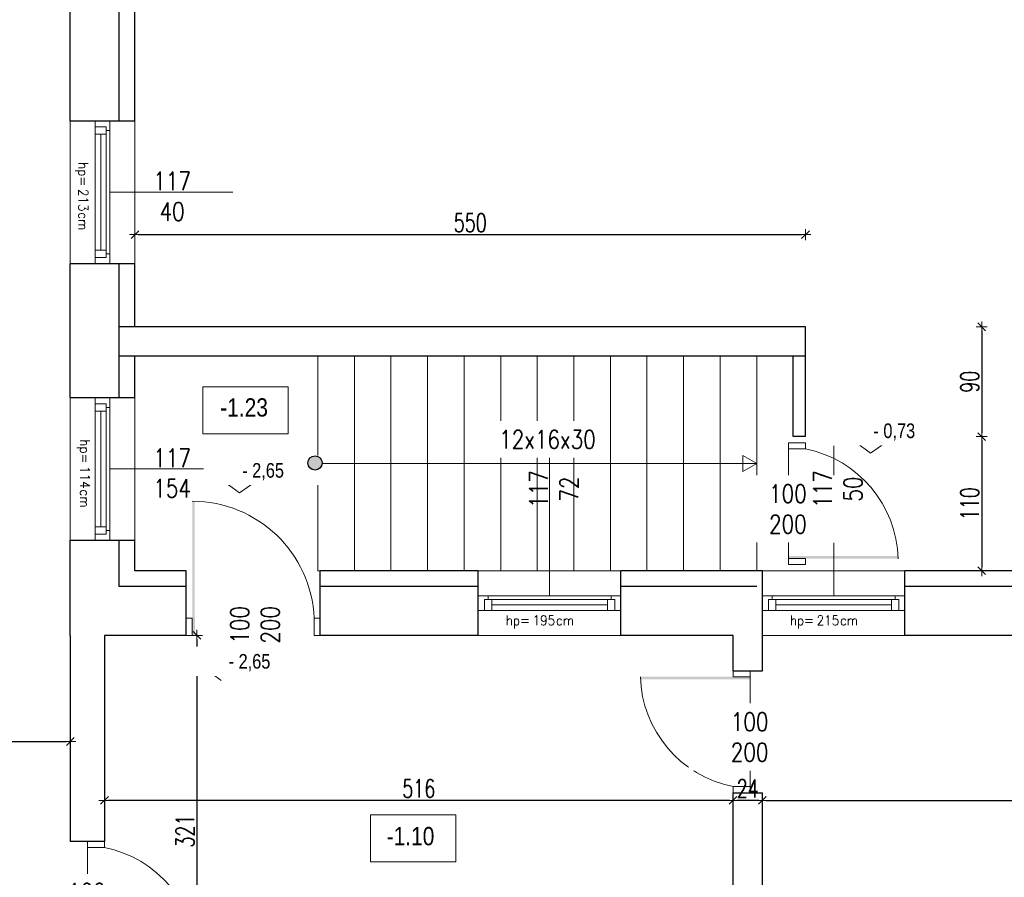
# Model space of a CAD drawing. Header units: millimetres. Extents: x 64838 to 107664, y -36848 to 0.
# Tile 30 of 109: x 70733 to 71540, y -29789 to -29086. Entities that reach past the tile are written whole.
import ezdxf

# ---------------------------------------------------------------- set-up
doc = ezdxf.new("R2010")
doc.units = ezdxf.units.MM
doc.layers.get('Defpoints').update_dxf_attribs({"color": 30})
for name, color, linetype, lineweight in [('J 0.15', 40, 'Continuous', 15), ('J opisy', 7, 'Continuous', 9), ('J stolarka_okna', 144, 'Continuous', 0), ('J wymiary', 1, 'Continuous', 9), ('OPIS', 7, 'Continuous', 5), ('sciany', 252, 'Continuous', 30)]:
    doc.layers.add(name, color=color, linetype=linetype, lineweight=lineweight)
doc.styles.add('ADESK2', font='simplex', dxfattribs={"width": 0.7})
doc.styles.add('MtXpl_simplex_shx', font='simplex.shx')
doc.styles.get("Standard").update_dxf_attribs({"font": 'arial.ttf'})
doc.dimstyles.new('1-100', dxfattribs={"dimscale": 1.5, "dimtxt": 10, "dimasz": 2, "dimexe": 1, "dimexo": 1, "dimgap": 1.5, "dimtad": 1, "dimdec": 0, "dimrnd": 0.5, "dimdsep": 46, "dimtxsty": 'ADESK2', "dimblk": 'wymiar', "dimcen": -1, "dimdle": 5, "dimse1": 1, "dimse2": 1, "dimclrd": 256, "dimclre": 256, "dimclrt": 256, "dimadec": 0, "dimazin": 0, "dimtfac": 1, "dimtdec": 0, "dimtix": 1, "dimtmove": 0, "dimatfit": 3, "dimfxl": 20, "dimfxlon": 1, "dimtolj": 1, "dimtzin": 0, "dimarcsym": 0})

# ---------------------------------------------------------------- blocks, each defined once
blk = doc.blocks.new('otwór 100 drzwi lustrzane odbicie')
at = {"layer": 'J opisy'}
blk.add_line((62754.61, -25568.76), (62754.61, -25518.76), dxfattribs=at)
at = {"layer": 'J stolarka_okna'}
for p, q in [((62709.61, -25529.76), (62704.61, -25529.76)), ((62704.61, -25529.76), (62704.61, -25543.76)), ((62709.61, -25543.76), (62709.61, -25529.76)), ((62804.61, -25529.76), (62799.61, -25529.76)), ((62799.61, -25529.76), (62799.61, -25543.76)), ((62804.61, -25543.76), (62804.61, -25529.76)), ((62704.61, -25543.76), (62709.61, -25543.76)), ((62799.61, -25543.76), (62709.61, -25543.76)), ((62799.61, -25543.76), (62804.61, -25543.76))]:
    blk.add_line(p, q, dxfattribs=at)
blk.add_arc((62802.25, -25548.17), 94.45, 91.52307, 168.7568, dxfattribs=at)
blk.add_solid([(62797.61, -25453.76), (62799.74, -25453.76), (62797.61, -25543.76), (62799.61, -25543.76)], dxfattribs=at)
at = {"layer": 'J opisy', "insert": (62758.94, -25544.19), "char_height": 15, "width": 85.2264, "attachment_point": 5, "rotation": 89.99545, "line_spacing_factor": 0.771429, "bg_fill": 2}
blk.add_mtext('\\pxsm1;{\\Fsimplex|c238;\\W0.8;100\\P200}', dxfattribs=at)
blk = doc.blocks.new('wymiar')
for p, q in [((1.5, 0), (-1.5, 0)), ((1.06, 1.06), (-1.06, -1.06)), ((0, 1.5), (0, -1.5))]:
    blk.add_line(p, q)
blk = doc.blocks.new('*D680')
at = {"layer": 'Defpoints', "color": 0, "ltscale": 4}
for p in [(71341.85, -29719.48), (72060.23, -29719.48), (72060.23, -29725.81)]:
    blk.add_point(p, dxfattribs=at)
at = {"layer": 'J wymiary', "lineweight": -2}
blk.add_line((71344.85, -29725.81), (72057.23, -29725.81), dxfattribs=at)
at = {"layer": 'J wymiary', "lineweight": -2, "ltscale": 4, "xscale": 3, "yscale": 3, "zscale": 3, "rotation": 180}
blk.add_blockref('wymiar', (71341.85, -29725.81), dxfattribs=at)
at = {"layer": 'J wymiary', "lineweight": -2, "ltscale": 4, "xscale": 3, "yscale": 3, "zscale": 3}
blk.add_blockref('wymiar', (72060.23, -29725.81), dxfattribs=at)
at = {"layer": 'J wymiary', "ltscale": 4, "insert": (71701.04, -29716.06), "char_height": 15, "attachment_point": 5, "style": 'ADESK2'}
blk.add_mtext('\\A1;719', dxfattribs=at)
blk = doc.blocks.new('*D699')
at = {"layer": 'Defpoints', "color": 0, "ltscale": 4}
for p in [(71317.85, -29725.81), (71317.85, -29725.81), (71341.85, -29725.81)]:
    blk.add_point(p, dxfattribs=at)
at = {"layer": 'J wymiary', "lineweight": -2}
blk.add_line((71338.85, -29725.81), (71320.85, -29725.81), dxfattribs=at)
at = {"layer": 'J wymiary', "lineweight": -2, "ltscale": 4, "xscale": 3, "yscale": 3, "zscale": 3, "rotation": 180}
blk.add_blockref('wymiar', (71317.85, -29725.81), dxfattribs=at)
at = {"layer": 'J wymiary', "lineweight": -2, "ltscale": 4, "xscale": 3, "yscale": 3, "zscale": 3}
blk.add_blockref('wymiar', (71341.85, -29725.81), dxfattribs=at)
at = {"layer": 'J wymiary', "ltscale": 4, "insert": (71329.85, -29716.06), "char_height": 15, "attachment_point": 5, "style": 'ADESK2'}
blk.add_mtext('\\A1;24', dxfattribs=at)
blk = doc.blocks.new('*D700')
at = {"layer": 'Defpoints', "color": 0, "ltscale": 4}
for p in [(70802.23, -29725.81), (70802.23, -29725.81), (71317.85, -29725.81)]:
    blk.add_point(p, dxfattribs=at)
at = {"layer": 'J wymiary', "lineweight": -2}
blk.add_line((71314.85, -29725.81), (70805.23, -29725.81), dxfattribs=at)
at = {"layer": 'J wymiary', "lineweight": -2, "ltscale": 4, "xscale": 3, "yscale": 3, "zscale": 3, "rotation": 180}
blk.add_blockref('wymiar', (70802.23, -29725.81), dxfattribs=at)
at = {"layer": 'J wymiary', "lineweight": -2, "ltscale": 4, "xscale": 3, "yscale": 3, "zscale": 3}
blk.add_blockref('wymiar', (71317.85, -29725.81), dxfattribs=at)
at = {"layer": 'J wymiary', "ltscale": 4, "insert": (71060.04, -29716.06), "char_height": 15, "attachment_point": 5, "style": 'ADESK2'}
blk.add_mtext('\\A1;516', dxfattribs=at)
blk = doc.blocks.new('*D701')
at = {"layer": 'Defpoints', "color": 0, "ltscale": 4}
for p in [(70802.23, -29590.48), (70802.23, -29911.48), (70878.12, -29911.48)]:
    blk.add_point(p, dxfattribs=at)
at = {"layer": 'J wymiary', "lineweight": -2}
blk.add_line((70878.12, -29593.48), (70878.12, -29908.48), dxfattribs=at)
at = {"layer": 'J wymiary', "lineweight": -2, "ltscale": 4, "xscale": 3, "yscale": 3, "zscale": 3}
for p, rotation in [((70878.12, -29590.48), 90), ((70878.12, -29911.48), 270)]:
    blk.add_blockref('wymiar', p, dxfattribs=dict(at, rotation=rotation))
at = {"layer": 'J wymiary', "ltscale": 4, "insert": (70868.37, -29750.98), "char_height": 15, "attachment_point": 5, "rotation": 90, "style": 'ADESK2'}
blk.add_mtext('\\A1;321', dxfattribs=at)
blk = doc.blocks.new('*D754')
at = {"layer": 'Defpoints', "color": 0, "ltscale": 4}
for p in [(70535.25, -29677.48), (70774.23, -29677.48), (70774.23, -29677.48)]:
    blk.add_point(p, dxfattribs=at)
at = {"layer": 'J wymiary', "lineweight": -2}
blk.add_line((70538.25, -29677.48), (70771.23, -29677.48), dxfattribs=at)
at = {"layer": 'J wymiary', "lineweight": -2, "ltscale": 4, "xscale": 3, "yscale": 3, "zscale": 3, "rotation": 180}
blk.add_blockref('wymiar', (70535.25, -29677.48), dxfattribs=at)
at = {"layer": 'J wymiary', "lineweight": -2, "ltscale": 4, "xscale": 3, "yscale": 3, "zscale": 3}
blk.add_blockref('wymiar', (70774.23, -29677.48), dxfattribs=at)
at = {"layer": 'J wymiary', "ltscale": 4, "insert": (70654.74, -29667.73), "char_height": 15, "attachment_point": 5, "style": 'ADESK2'}
blk.add_mtext('\\A1;239', dxfattribs=at)
blk = doc.blocks.new('A$C518426B5')
at = {"layer": 'OPIS', "color": 251}
for p, q in [((0, 8.8), (11.93, 0)), ((0.02, 8.79), (54.19, 8.79)), ((11.93, 0), (24.54, 8.79))]:
    blk.add_line(p, q, dxfattribs=at)
blk = doc.blocks.new('*D811')
at = {"layer": 'Defpoints', "color": 0, "ltscale": 4}
for p in [(70817.37, -29512.48), (72193.32, -29512.48), (72092, -29537.48)]:
    blk.add_point(p, dxfattribs=at)
at = {"layer": 'J wymiary', "lineweight": -2}
blk.add_line((72193.32, -29534.48), (72193.32, -29515.48), dxfattribs=at)
at = {"layer": 'J wymiary', "lineweight": -2, "ltscale": 4, "xscale": 3, "yscale": 3, "zscale": 3}
for p, rotation in [((72193.32, -29512.48), 90), ((72193.32, -29537.48), 270)]:
    blk.add_blockref('wymiar', p, dxfattribs=dict(at, rotation=rotation))
at = {"layer": 'J wymiary', "ltscale": 4, "insert": (72183.57, -29524.98), "char_height": 15, "attachment_point": 5, "rotation": 90, "style": 'ADESK2'}
blk.add_mtext('\\A1;25', dxfattribs=at)
blk = doc.blocks.new('*D812')
at = {"layer": 'Defpoints', "color": 0, "ltscale": 4}
for p in [(70819.1, -29395.48), (72193.32, -29395.48), (70817.37, -29512.48)]:
    blk.add_point(p, dxfattribs=at)
at = {"layer": 'J wymiary', "lineweight": -2}
blk.add_line((72193.32, -29509.48), (72193.32, -29398.48), dxfattribs=at)
at = {"layer": 'J wymiary', "lineweight": -2, "ltscale": 4, "xscale": 3, "yscale": 3, "zscale": 3}
for p, rotation in [((72193.32, -29395.48), 90), ((72193.32, -29512.48), 270)]:
    blk.add_blockref('wymiar', p, dxfattribs=dict(at, rotation=rotation))
at = {"layer": 'J wymiary', "ltscale": 4, "insert": (72183.57, -29453.98), "char_height": 15, "attachment_point": 5, "rotation": 90, "style": 'ADESK2'}
blk.add_mtext('\\A1;117', dxfattribs=at)
blk = doc.blocks.new('*D813')
at = {"layer": 'Defpoints', "color": 0, "ltscale": 4}
for p in [(70822.26, -29285.48), (72193.32, -29285.48), (70819.1, -29395.48)]:
    blk.add_point(p, dxfattribs=at)
at = {"layer": 'J wymiary', "lineweight": -2}
blk.add_line((72193.32, -29392.48), (72193.32, -29288.48), dxfattribs=at)
at = {"layer": 'J wymiary', "lineweight": -2, "ltscale": 4, "xscale": 3, "yscale": 3, "zscale": 3}
for p, rotation in [((72193.32, -29285.48), 90), ((72193.32, -29395.48), 270)]:
    blk.add_blockref('wymiar', p, dxfattribs=dict(at, rotation=rotation))
at = {"layer": 'J wymiary', "ltscale": 4, "insert": (72183.57, -29340.48), "char_height": 15, "attachment_point": 5, "rotation": 90, "style": 'ADESK2'}
blk.add_mtext('\\A1;110', dxfattribs=at)
blk = doc.blocks.new('*D814')
at = {"layer": 'Defpoints', "color": 0, "ltscale": 4}
for p in [(70818.79, -29168.48), (72193.32, -29168.48), (70822.26, -29285.48)]:
    blk.add_point(p, dxfattribs=at)
at = {"layer": 'J wymiary', "lineweight": -2}
blk.add_line((72193.32, -29282.48), (72193.32, -29171.48), dxfattribs=at)
at = {"layer": 'J wymiary', "lineweight": -2, "ltscale": 4, "xscale": 3, "yscale": 3, "zscale": 3}
for p, rotation in [((72193.32, -29168.48), 90), ((72193.32, -29285.48), 270)]:
    blk.add_blockref('wymiar', p, dxfattribs=dict(at, rotation=rotation))
at = {"layer": 'J wymiary', "ltscale": 4, "insert": (72183.57, -29226.98), "char_height": 15, "attachment_point": 5, "rotation": 90, "style": 'ADESK2'}
blk.add_mtext('\\A1;117', dxfattribs=at)
blk = doc.blocks.new('*D815')
at = {"layer": 'Defpoints', "color": 0, "ltscale": 4}
for p in [(70819.1, -29046.48), (72193.32, -29046.48), (70818.79, -29168.48)]:
    blk.add_point(p, dxfattribs=at)
at = {"layer": 'J wymiary', "lineweight": -2}
blk.add_line((72193.32, -29165.48), (72193.32, -29049.48), dxfattribs=at)
at = {"layer": 'J wymiary', "lineweight": -2, "ltscale": 4, "xscale": 3, "yscale": 3, "zscale": 3}
for p, rotation in [((72193.32, -29046.48), 90), ((72193.32, -29168.48), 270)]:
    blk.add_blockref('wymiar', p, dxfattribs=dict(at, rotation=rotation))
at = {"layer": 'J wymiary', "ltscale": 4, "insert": (72183.57, -29107.48), "char_height": 15, "attachment_point": 5, "rotation": 90, "style": 'ADESK2'}
blk.add_mtext('\\A1;122', dxfattribs=at)
blk = doc.blocks.new('*D824')
at = {"layer": 'Defpoints', "color": 0, "ltscale": 4}
for p in [(70827.23, -27798.48), (70827.23, -29537.48), (72312.82, -29537.48)]:
    blk.add_point(p, dxfattribs=at)
at = {"layer": 'J wymiary', "lineweight": -2}
blk.add_line((72312.82, -27801.48), (72312.82, -29534.48), dxfattribs=at)
at = {"layer": 'J wymiary', "lineweight": -2, "ltscale": 4, "xscale": 3, "yscale": 3, "zscale": 3}
for p, rotation in [((72312.82, -27798.48), 90), ((72312.82, -29537.48), 270)]:
    blk.add_blockref('wymiar', p, dxfattribs=dict(at, rotation=rotation))
at = {"layer": 'J wymiary', "ltscale": 4, "insert": (72303.07, -28667.98), "char_height": 15, "attachment_point": 5, "rotation": 90, "style": 'ADESK2'}
blk.add_mtext('\\A1;1739', dxfattribs=at)
blk = doc.blocks.new('*D825')
at = {"layer": 'Defpoints', "color": 0, "ltscale": 4}
for p in [(70827.23, -29537.48), (72088.64, -30504.48), (72312.82, -30504.48)]:
    blk.add_point(p, dxfattribs=at)
at = {"layer": 'J wymiary', "lineweight": -2}
blk.add_line((72312.82, -29540.48), (72312.82, -30501.48), dxfattribs=at)
at = {"layer": 'J wymiary', "lineweight": -2, "ltscale": 4, "xscale": 3, "yscale": 3, "zscale": 3}
for p, rotation in [((72312.82, -29537.48), 90), ((72312.82, -30504.48), 270)]:
    blk.add_blockref('wymiar', p, dxfattribs=dict(at, rotation=rotation))
at = {"layer": 'J wymiary', "ltscale": 4, "insert": (72303.07, -30020.98), "char_height": 15, "attachment_point": 5, "rotation": 90, "style": 'ADESK2'}
blk.add_mtext('\\A1;967', dxfattribs=at)
blk = doc.blocks.new('*D826')
at = {"layer": 'Defpoints', "color": 0, "ltscale": 4}
for p in [(70817.13, -27798.48), (70817.13, -30504.48), (72406.02, -30504.48)]:
    blk.add_point(p, dxfattribs=at)
at = {"layer": 'J wymiary', "lineweight": -2}
blk.add_line((72406.02, -27801.48), (72406.02, -30501.48), dxfattribs=at)
at = {"layer": 'J wymiary', "lineweight": -2, "ltscale": 4, "xscale": 3, "yscale": 3, "zscale": 3}
for p, rotation in [((72406.02, -27798.48), 90), ((72406.02, -30504.48), 270)]:
    blk.add_blockref('wymiar', p, dxfattribs=dict(at, rotation=rotation))
at = {"layer": 'J wymiary', "ltscale": 4, "insert": (72396.27, -29151.48), "char_height": 15, "attachment_point": 5, "rotation": 90, "style": 'ADESK2'}
blk.add_mtext('\\A1;2706', dxfattribs=at)
blk = doc.blocks.new('*D836')
at = {"layer": 'Defpoints', "color": 0, "ltscale": 4}
for p in [(71458.85, -27429.52), (71586.85, -29291.92), (71458.85, -29293.5)]:
    blk.add_point(p, dxfattribs=at)
at = {"layer": 'J wymiary', "lineweight": -2}
blk.add_line((71583.85, -27429.52), (71461.85, -27429.52), dxfattribs=at)
at = {"layer": 'J wymiary', "lineweight": -2, "ltscale": 4, "xscale": 3, "yscale": 3, "zscale": 3, "rotation": 180}
blk.add_blockref('wymiar', (71458.85, -27429.52), dxfattribs=at)
at = {"layer": 'J wymiary', "lineweight": -2, "ltscale": 4, "xscale": 3, "yscale": 3, "zscale": 3}
blk.add_blockref('wymiar', (71586.85, -27429.52), dxfattribs=at)
at = {"layer": 'J wymiary', "ltscale": 4, "insert": (71522.85, -27419.77), "char_height": 15, "attachment_point": 5, "style": 'ADESK2'}
blk.add_mtext('\\A1;128', dxfattribs=at)
blk = doc.blocks.new('*D837')
at = {"layer": 'Defpoints', "color": 0, "ltscale": 4}
for p in [(71341.85, -27429.52), (71341.85, -29293.5), (71458.85, -29293.5)]:
    blk.add_point(p, dxfattribs=at)
at = {"layer": 'J wymiary', "lineweight": -2}
blk.add_line((71455.85, -27429.52), (71344.85, -27429.52), dxfattribs=at)
at = {"layer": 'J wymiary', "lineweight": -2, "ltscale": 4, "xscale": 3, "yscale": 3, "zscale": 3, "rotation": 180}
blk.add_blockref('wymiar', (71341.85, -27429.52), dxfattribs=at)
at = {"layer": 'J wymiary', "lineweight": -2, "ltscale": 4, "xscale": 3, "yscale": 3, "zscale": 3}
blk.add_blockref('wymiar', (71458.85, -27429.52), dxfattribs=at)
at = {"layer": 'J wymiary', "ltscale": 4, "insert": (71400.35, -27419.77), "char_height": 15, "attachment_point": 5, "style": 'ADESK2'}
blk.add_mtext('\\A1;117', dxfattribs=at)
blk = doc.blocks.new('*D838')
at = {"layer": 'Defpoints', "color": 0, "ltscale": 4}
for p in [(71225.85, -27429.52), (71225.85, -29287.54), (71341.85, -29293.5)]:
    blk.add_point(p, dxfattribs=at)
at = {"layer": 'J wymiary', "lineweight": -2}
blk.add_line((71338.85, -27429.52), (71228.85, -27429.52), dxfattribs=at)
at = {"layer": 'J wymiary', "lineweight": -2, "ltscale": 4, "xscale": 3, "yscale": 3, "zscale": 3, "rotation": 180}
blk.add_blockref('wymiar', (71225.85, -27429.52), dxfattribs=at)
at = {"layer": 'J wymiary', "lineweight": -2, "ltscale": 4, "xscale": 3, "yscale": 3, "zscale": 3}
blk.add_blockref('wymiar', (71341.85, -27429.52), dxfattribs=at)
at = {"layer": 'J wymiary', "ltscale": 4, "insert": (71283.85, -27419.77), "char_height": 15, "attachment_point": 5, "style": 'ADESK2'}
blk.add_mtext('\\A1;116', dxfattribs=at)
blk = doc.blocks.new('*D839')
at = {"layer": 'Defpoints', "color": 0, "ltscale": 4}
for p in [(71108.85, -27429.52), (71108.85, -29292.01), (71225.85, -29287.54)]:
    blk.add_point(p, dxfattribs=at)
at = {"layer": 'J wymiary', "lineweight": -2}
blk.add_line((71222.85, -27429.52), (71111.85, -27429.52), dxfattribs=at)
at = {"layer": 'J wymiary', "lineweight": -2, "ltscale": 4, "xscale": 3, "yscale": 3, "zscale": 3, "rotation": 180}
blk.add_blockref('wymiar', (71108.85, -27429.52), dxfattribs=at)
at = {"layer": 'J wymiary', "lineweight": -2, "ltscale": 4, "xscale": 3, "yscale": 3, "zscale": 3}
blk.add_blockref('wymiar', (71225.85, -27429.52), dxfattribs=at)
at = {"layer": 'J wymiary', "ltscale": 4, "insert": (71167.35, -27419.77), "char_height": 15, "attachment_point": 5, "style": 'ADESK2'}
blk.add_mtext('\\A1;117', dxfattribs=at)
blk = doc.blocks.new('*D840')
at = {"layer": 'Defpoints', "color": 0, "ltscale": 4}
for p in [(70979.23, -27429.52), (70979.23, -29291.02), (71108.85, -29292.01)]:
    blk.add_point(p, dxfattribs=at)
at = {"layer": 'J wymiary', "lineweight": -2}
blk.add_line((71105.85, -27429.52), (70982.23, -27429.52), dxfattribs=at)
at = {"layer": 'J wymiary', "lineweight": -2, "ltscale": 4, "xscale": 3, "yscale": 3, "zscale": 3, "rotation": 180}
blk.add_blockref('wymiar', (70979.23, -27429.52), dxfattribs=at)
at = {"layer": 'J wymiary', "lineweight": -2, "ltscale": 4, "xscale": 3, "yscale": 3, "zscale": 3}
blk.add_blockref('wymiar', (71108.85, -27429.52), dxfattribs=at)
at = {"layer": 'J wymiary', "ltscale": 4, "insert": (71044.04, -27419.77), "char_height": 15, "attachment_point": 5, "style": 'ADESK2'}
blk.add_mtext('\\A1;130', dxfattribs=at)
blk = doc.blocks.new('*D841')
at = {"layer": 'Defpoints', "color": 0, "ltscale": 4}
for p in [(70869.23, -27429.52), (70869.23, -29291.02), (70979.23, -29291.02)]:
    blk.add_point(p, dxfattribs=at)
at = {"layer": 'J wymiary', "lineweight": -2}
blk.add_line((70976.23, -27429.52), (70872.23, -27429.52), dxfattribs=at)
at = {"layer": 'J wymiary', "lineweight": -2, "ltscale": 4, "xscale": 3, "yscale": 3, "zscale": 3, "rotation": 180}
blk.add_blockref('wymiar', (70869.23, -27429.52), dxfattribs=at)
at = {"layer": 'J wymiary', "lineweight": -2, "ltscale": 4, "xscale": 3, "yscale": 3, "zscale": 3}
blk.add_blockref('wymiar', (70979.23, -27429.52), dxfattribs=at)
at = {"layer": 'J wymiary', "ltscale": 4, "insert": (70924.23, -27419.77), "char_height": 15, "attachment_point": 5, "style": 'ADESK2'}
blk.add_mtext('\\A1;110', dxfattribs=at)
blk = doc.blocks.new('*D842')
at = {"layer": 'Defpoints', "color": 0, "ltscale": 4}
for p in [(70827.23, -27429.52), (70827.23, -29274.11), (70869.23, -29291.02)]:
    blk.add_point(p, dxfattribs=at)
at = {"layer": 'J wymiary', "lineweight": -2}
blk.add_line((70866.23, -27429.52), (70830.23, -27429.52), dxfattribs=at)
at = {"layer": 'J wymiary', "lineweight": -2, "ltscale": 4, "xscale": 3, "yscale": 3, "zscale": 3, "rotation": 180}
blk.add_blockref('wymiar', (70827.23, -27429.52), dxfattribs=at)
at = {"layer": 'J wymiary', "lineweight": -2, "ltscale": 4, "xscale": 3, "yscale": 3, "zscale": 3}
blk.add_blockref('wymiar', (70869.23, -27429.52), dxfattribs=at)
at = {"layer": 'J wymiary', "ltscale": 4, "insert": (70848.23, -27419.77), "char_height": 15, "attachment_point": 5, "style": 'ADESK2'}
blk.add_mtext('\\A1;42', dxfattribs=at)
blk = doc.blocks.new('*D843')
at = {"layer": 'Defpoints', "color": 0, "ltscale": 4}
for p in [(69857.23, -27429.52), (69857.23, -27557.83), (70827.23, -29274.11)]:
    blk.add_point(p, dxfattribs=at)
at = {"layer": 'J wymiary', "lineweight": -2}
blk.add_line((70824.23, -27429.52), (69860.23, -27429.52), dxfattribs=at)
at = {"layer": 'J wymiary', "lineweight": -2, "ltscale": 4, "xscale": 3, "yscale": 3, "zscale": 3, "rotation": 180}
blk.add_blockref('wymiar', (69857.23, -27429.52), dxfattribs=at)
at = {"layer": 'J wymiary', "lineweight": -2, "ltscale": 4, "xscale": 3, "yscale": 3, "zscale": 3}
blk.add_blockref('wymiar', (70827.23, -27429.52), dxfattribs=at)
at = {"layer": 'J wymiary', "ltscale": 4, "insert": (70342.23, -27419.77), "char_height": 15, "attachment_point": 5, "style": 'ADESK2'}
blk.add_mtext('\\A1;970', dxfattribs=at)
blk = doc.blocks.new('*D848')
at = {"layer": 'Defpoints', "color": 0, "ltscale": 4}
for p in [(70827.23, -27348.12), (70827.23, -29537.48), (72100.23, -29537.48)]:
    blk.add_point(p, dxfattribs=at)
at = {"layer": 'J wymiary', "lineweight": -2}
blk.add_line((72097.23, -27348.12), (70830.23, -27348.12), dxfattribs=at)
at = {"layer": 'J wymiary', "lineweight": -2, "ltscale": 4, "xscale": 3, "yscale": 3, "zscale": 3, "rotation": 180}
blk.add_blockref('wymiar', (70827.23, -27348.12), dxfattribs=at)
at = {"layer": 'J wymiary', "lineweight": -2, "ltscale": 4, "xscale": 3, "yscale": 3, "zscale": 3}
blk.add_blockref('wymiar', (72100.23, -27348.12), dxfattribs=at)
at = {"layer": 'J wymiary', "ltscale": 4, "insert": (71463.73, -27338.37), "char_height": 15, "attachment_point": 5, "style": 'ADESK2'}
blk.add_mtext('\\A1;1273', dxfattribs=at)
blk = doc.blocks.new('*D849')
at = {"layer": 'Defpoints', "color": 0, "ltscale": 4}
for p in [(69857.23, -27348.12), (69857.23, -27811.48), (70827.23, -29537.48)]:
    blk.add_point(p, dxfattribs=at)
at = {"layer": 'J wymiary', "lineweight": -2}
blk.add_line((70824.23, -27348.12), (69860.23, -27348.12), dxfattribs=at)
at = {"layer": 'J wymiary', "lineweight": -2, "ltscale": 4, "xscale": 3, "yscale": 3, "zscale": 3, "rotation": 180}
blk.add_blockref('wymiar', (69857.23, -27348.12), dxfattribs=at)
at = {"layer": 'J wymiary', "lineweight": -2, "ltscale": 4, "xscale": 3, "yscale": 3, "zscale": 3}
blk.add_blockref('wymiar', (70827.23, -27348.12), dxfattribs=at)
at = {"layer": 'J wymiary', "ltscale": 4, "insert": (70342.23, -27338.37), "char_height": 15, "attachment_point": 5, "style": 'ADESK2'}
blk.add_mtext('\\A1;970', dxfattribs=at)
blk = doc.blocks.new('*D851')
at = {"layer": 'Defpoints', "color": 0, "ltscale": 4}
for p in [(72100.23, -27218.89), (68355.23, -29409.95), (72100.23, -29537.48)]:
    blk.add_point(p, dxfattribs=at)
at = {"layer": 'J wymiary', "lineweight": -2}
blk.add_line((68358.23, -27218.89), (72097.23, -27218.89), dxfattribs=at)
at = {"layer": 'J wymiary', "lineweight": -2, "ltscale": 4, "xscale": 3, "yscale": 3, "zscale": 3, "rotation": 180}
blk.add_blockref('wymiar', (68355.23, -27218.89), dxfattribs=at)
at = {"layer": 'J wymiary', "lineweight": -2, "ltscale": 4, "xscale": 3, "yscale": 3, "zscale": 3}
blk.add_blockref('wymiar', (72100.23, -27218.89), dxfattribs=at)
at = {"layer": 'J wymiary', "ltscale": 4, "insert": (70227.73, -27209.14), "char_height": 15, "attachment_point": 5, "style": 'ADESK2'}
blk.add_mtext('\\A1;3745', dxfattribs=at)
blk = doc.blocks.new('*D1144')
at = {"layer": 'Defpoints', "color": 0, "ltscale": 4}
for p in [(71377.23, -29261.82), (70827.23, -29337.48), (71377.23, -29337.48)]:
    blk.add_point(p, dxfattribs=at)
at = {"layer": 'J wymiary', "lineweight": -2}
blk.add_line((70830.23, -29261.82), (71374.23, -29261.82), dxfattribs=at)
at = {"layer": 'J wymiary', "lineweight": -2, "ltscale": 4, "xscale": 3, "yscale": 3, "zscale": 3, "rotation": 180}
blk.add_blockref('wymiar', (70827.23, -29261.82), dxfattribs=at)
at = {"layer": 'J wymiary', "lineweight": -2, "ltscale": 4, "xscale": 3, "yscale": 3, "zscale": 3}
blk.add_blockref('wymiar', (71377.23, -29261.82), dxfattribs=at)
at = {"layer": 'J wymiary', "ltscale": 4, "insert": (71102.23, -29252.07), "char_height": 15, "attachment_point": 5, "style": 'ADESK2'}
blk.add_mtext('\\A1;550', dxfattribs=at)
blk = doc.blocks.new('*D1145')
at = {"layer": 'Defpoints', "color": 0, "ltscale": 4}
for p in [(71377.23, -29337.48), (71377.23, -29427.48), (71521.75, -29427.48)]:
    blk.add_point(p, dxfattribs=at)
at = {"layer": 'J wymiary', "lineweight": -2}
blk.add_line((71521.75, -29340.48), (71521.75, -29424.48), dxfattribs=at)
at = {"layer": 'J wymiary', "lineweight": -2, "ltscale": 4, "xscale": 3, "yscale": 3, "zscale": 3}
for p, rotation in [((71521.75, -29337.48), 90), ((71521.75, -29427.48), 270)]:
    blk.add_blockref('wymiar', p, dxfattribs=dict(at, rotation=rotation))
at = {"layer": 'J wymiary', "ltscale": 4, "insert": (71512, -29382.48), "char_height": 15, "attachment_point": 5, "rotation": 90, "style": 'ADESK2'}
blk.add_mtext('\\A1;90', dxfattribs=at)
blk = doc.blocks.new('*D1146')
at = {"layer": 'Defpoints', "color": 0, "ltscale": 4}
for p in [(71377.23, -29427.48), (71385.86, -29537.48), (71521.75, -29537.48)]:
    blk.add_point(p, dxfattribs=at)
at = {"layer": 'J wymiary', "lineweight": -2}
blk.add_line((71521.75, -29430.48), (71521.75, -29534.48), dxfattribs=at)
at = {"layer": 'J wymiary', "lineweight": -2, "ltscale": 4, "xscale": 3, "yscale": 3, "zscale": 3}
for p, rotation in [((71521.75, -29427.48), 90), ((71521.75, -29537.48), 270)]:
    blk.add_blockref('wymiar', p, dxfattribs=dict(at, rotation=rotation))
at = {"layer": 'J wymiary', "ltscale": 4, "insert": (71512, -29482.48), "char_height": 15, "attachment_point": 5, "rotation": 90, "style": 'ADESK2'}
blk.add_mtext('\\A1;110', dxfattribs=at)

msp = doc.modelspace()

# ---------------------------------------------------------------- linework, layer by layer
at = {"layer": 'J 0.15', "lineweight": 5}
for p, q in [((70977.23, -29537.48), (70977.23, -29361.48)), ((71007.23, -29537.48), (71007.23, -29361.48)), ((71037.23, -29537.48), (71037.23, -29361.48)), ((71067.23, -29537.48), (71067.23, -29361.48)), ((71097.23, -29537.48), (71097.23, -29361.48)), ((71127.23, -29537.48), (71127.23, -29361.48)), ((71157.23, -29537.48), (71157.23, -29361.48)), ((71187.23, -29537.48), (71187.23, -29361.48)), ((71217.23, -29537.48), (71217.23, -29361.48)), ((71247.23, -29537.48), (71247.23, -29361.48)), ((71277.23, -29537.48), (71277.23, -29361.48)), ((71307.23, -29537.48), (71307.23, -29361.48)), ((71337.23, -29537.48), (71337.23, -29361.48)), ((70979.23, -29537.48), (70977.23, -29537.48))]:
    msp.add_line(p, q, dxfattribs=at)
at = {"layer": 'J opisy', "linetype": 'Continuous', "lineweight": 9}
for p, q in [((70806.73, -29226.98), (70907.45, -29226.98)), ((71167.35, -29557.98), (71167.35, -29434.98)), ((71400.35, -29557.98), (71400.35, -29434.98)), ((70806.73, -29453.98), (70907.45, -29453.98))]:
    msp.add_line(p, q, dxfattribs=at)
at = {"layer": 'J opisy'}
msp.add_line((71306.85, -29669.48), (71356.85, -29669.48), dxfattribs=at)
at = {"layer": 'J stolarka_okna', "linetype": 'Continuous', "lineweight": 9}
for p, q in [((70774.23, -29168.48), (70774.23, -29285.48)), ((70794.73, -29168.48), (70794.73, -29285.48)), ((70806.73, -29285.48), (70806.73, -29168.48)), ((70827.23, -29168.48), (70827.23, -29285.48)), ((70803.73, -29173.48), (70794.73, -29173.48)), ((70803.73, -29173.48), (70803.73, -29179.48)), ((70803.73, -29176.48), (70806.73, -29176.48)), ((70803.73, -29179.48), (70794.73, -29179.48)), ((70799.23, -29179.48), (70799.23, -29274.48)), ((70803.73, -29274.48), (70803.73, -29179.48)), ((70794.73, -29274.48), (70803.73, -29274.48)), ((70803.73, -29274.48), (70803.73, -29280.48)), ((70794.73, -29280.48), (70803.73, -29280.48)), ((70803.73, -29277.48), (70806.73, -29277.48)), ((70774.23, -29395.48), (70774.23, -29512.48)), ((70794.73, -29395.48), (70794.73, -29512.48)), ((70806.73, -29512.48), (70806.73, -29395.48)), ((70827.23, -29395.48), (70827.23, -29512.48)), ((70803.73, -29400.48), (70794.73, -29400.48)), ((70803.73, -29400.48), (70803.73, -29406.48)), ((70803.73, -29403.48), (70806.73, -29403.48)), ((70803.73, -29406.48), (70794.73, -29406.48)), ((70799.23, -29406.48), (70799.23, -29501.48)), ((70803.73, -29501.48), (70803.73, -29406.48)), ((70794.73, -29501.48), (70803.73, -29501.48)), ((70803.73, -29501.48), (70803.73, -29507.48)), ((70794.73, -29507.48), (70803.73, -29507.48)), ((70803.73, -29504.48), (70806.73, -29504.48)), ((71225.85, -29537.48), (71108.85, -29537.48)), ((71458.85, -29537.48), (71341.85, -29537.48)), ((71225.85, -29557.98), (71108.85, -29557.98)), ((71116.85, -29560.98), (71116.85, -29557.98)), ((71217.85, -29560.98), (71217.85, -29557.98)), ((71458.85, -29557.98), (71341.85, -29557.98)), ((71349.85, -29560.98), (71349.85, -29557.98)), ((71450.85, -29560.98), (71450.85, -29557.98)), ((71113.85, -29560.98), (71113.85, -29569.98)), ((71113.85, -29560.98), (71119.85, -29560.98)), ((71119.85, -29560.98), (71119.85, -29569.98)), ((71214.85, -29560.98), (71119.85, -29560.98)), ((71119.85, -29565.48), (71214.85, -29565.48)), ((71214.85, -29569.98), (71214.85, -29560.98)), ((71214.85, -29560.98), (71220.85, -29560.98)), ((71220.85, -29569.98), (71220.85, -29560.98)), ((71346.85, -29560.98), (71346.85, -29569.98)), ((71346.85, -29560.98), (71352.85, -29560.98)), ((71352.85, -29560.98), (71352.85, -29569.98)), ((71447.85, -29560.98), (71352.85, -29560.98)), ((71352.85, -29565.48), (71447.85, -29565.48)), ((71447.85, -29569.98), (71447.85, -29560.98)), ((71447.85, -29560.98), (71453.85, -29560.98)), ((71453.85, -29569.98), (71453.85, -29560.98)), ((71108.85, -29569.98), (71225.85, -29569.98)), ((71341.85, -29569.98), (71458.85, -29569.98)), ((71225.85, -29590.48), (71108.85, -29590.48)), ((71458.85, -29590.48), (71341.85, -29590.48))]:
    msp.add_line(p, q, dxfattribs=at)
at = {"layer": 'J stolarka_okna'}
for p, q in [((70874.23, -29576.48), (70869.23, -29576.48)), ((70974.23, -29590.48), (70974.23, -29576.48)), ((70974.23, -29576.48), (70979.23, -29576.48)), ((70869.23, -29590.48), (70874.23, -29590.48)), ((70979.23, -29590.48), (70974.23, -29590.48)), ((71331.85, -29619.48), (71317.85, -29619.48)), ((71317.85, -29619.48), (71317.85, -29624.48)), ((71331.85, -29624.48), (71331.85, -29619.48)), ((71317.85, -29624.48), (71331.85, -29624.48)), ((71331.85, -29624.48), (71331.85, -29714.48)), ((71331.85, -29714.48), (71317.85, -29714.48)), ((71317.85, -29714.48), (71317.85, -29719.48)), ((71317.85, -29719.48), (71331.85, -29719.48)), ((71331.85, -29719.48), (71331.85, -29714.48))]:
    msp.add_line(p, q, dxfattribs=at)
for centre, radius, start, end in [((70874.23, -29580.56), 100.08, 2.33828, 90), ((71336.27, -29621.84), 94.45, 181.52307, 258.7568)]:
    msp.add_arc(centre, radius, start, end, dxfattribs=at)
for points in [[(70876.36, -29590.48), (70874.23, -29590.48), (70876.34, -29480.48), (70874.34, -29480.48)], [(71241.85, -29626.48), (71241.85, -29624.35), (71331.85, -29626.48), (71331.85, -29624.48)]]:
    msp.add_solid(points, dxfattribs=at)
at = {"layer": 'J wymiary', "ltscale": 4}
msp.add_line((70874.23, -29590.48), (70874.23, -29576.48), dxfattribs=at)
at = {"layer": 'OPIS'}
for points in [[(70952.94, -29425.26), (70882.95, -29425.26), (70882.95, -29386.68), (70952.94, -29386.68)], [(71090.43, -29776.25), (71020.44, -29776.25), (71020.44, -29737.67), (71090.43, -29737.67)]]:
    msp.add_lwpolyline(points, close=True, dxfattribs=at)
at = {"layer": 'sciany'}
for p, q in [((70774.23, -29168.48), (70774.23, -29046.48)), ((70814.23, -29168.48), (70814.23, -29046.48)), ((70827.23, -29168.48), (70827.23, -29046.48)), ((70774.23, -29168.48), (70827.23, -29168.48)), ((70774.23, -29310.48), (70774.23, -29285.48)), ((70774.23, -29285.48), (70827.23, -29285.48)), ((70814.23, -29395.48), (70814.23, -29285.48)), ((70827.23, -29310.48), (70827.23, -29285.48)), ((70774.23, -29395.48), (70774.23, -29310.48)), ((70827.23, -29337.48), (70827.23, -29310.48)), ((71377.23, -29337.48), (70814.23, -29337.48)), ((71377.23, -29427.48), (71377.23, -29337.48)), ((71377.23, -29361.48), (70814.23, -29361.48)), ((70827.23, -29395.48), (70827.23, -29361.48)), ((71367.23, -29427.48), (71367.23, -29361.48)), ((70774.23, -29395.48), (70827.23, -29395.48)), ((71377.23, -29427.48), (71367.23, -29427.48)), ((70774.23, -29537.48), (70774.23, -29512.48)), ((70774.23, -29512.48), (70827.23, -29512.48)), ((70814.23, -29550.48), (70814.23, -29512.48)), ((70827.23, -29537.48), (70827.23, -29512.48)), ((70774.23, -29590.48), (70774.23, -29537.48)), ((70837.23, -29537.48), (70827.23, -29537.48)), ((70869.23, -29537.48), (70837.23, -29537.48)), ((70869.23, -29590.48), (70869.23, -29537.48)), ((71108.85, -29537.48), (70979.23, -29537.48)), ((70979.23, -29590.48), (70979.23, -29537.48)), ((71108.85, -29590.48), (71108.85, -29537.48)), ((71337.23, -29537.48), (71225.85, -29537.48)), ((71225.85, -29590.48), (71225.85, -29537.48)), ((71341.85, -29537.48), (71337.23, -29537.48)), ((71341.85, -29590.48), (71341.85, -29537.48)), ((71579.23, -29537.48), (71458.85, -29537.48)), ((71458.85, -29590.48), (71458.85, -29537.48)), ((70869.23, -29550.48), (70814.23, -29550.48)), ((71108.85, -29550.48), (70979.23, -29550.48)), ((71337.23, -29550.48), (71225.85, -29550.48)), ((71586.85, -29550.48), (71458.85, -29550.48)), ((70774.23, -29590.48), (70774.23, -29759.48)), ((70869.23, -29590.48), (70802.23, -29590.48)), ((70802.23, -29590.48), (70802.23, -29759.48)), ((70994.23, -29590.48), (70979.23, -29590.48)), ((71108.85, -29590.48), (70994.23, -29590.48)), ((71317.85, -29590.48), (71225.85, -29590.48)), ((71317.85, -29619.48), (71317.85, -29590.48)), ((71341.85, -29619.48), (71341.85, -29590.48)), ((71579.23, -29590.48), (71458.85, -29590.48)), ((71317.85, -29619.48), (71341.85, -29619.48)), ((71317.85, -29911.48), (71317.85, -29719.48)), ((71317.85, -29719.48), (71341.85, -29719.48)), ((71341.85, -29911.48), (71341.85, -29719.48)), ((70802.23, -29759.48), (70774.23, -29759.48))]:
    msp.add_line(p, q, dxfattribs=at)

# ---------------------------------------------------------------- block references
at = {"layer": 'J opisy', "extrusion": (0, 0, -1), "xscale": -1, "zscale": -1}
for p in [(-70900.97, -29473.63), (-70889.82, -29630.23)]:
    msp.add_blockref('A$C518426B5', p, dxfattribs=at)

# ---------------------------------------------------------------- texts
at = {"layer": 'J opisy', "style": 'MtXpl_simplex_shx', "width": 0.9}
for s, rotation, p in [('hp=', 270, (70780.9, -29202.39)), ('213', 270, (70780.9, -29224.33)), ('cm', 270, (70780.9, -29243.53)), ('hp=', 270, (70782.3, -29429.68)), ('114', 270, (70782.3, -29451.62)), ('cm', 270, (70782.3, -29470.82)), ('hp=', 360, (71131.42, -29582.15)), ('195', 360, (71153.37, -29582.15)), ('hp=', 360, (71364.42, -29582.15)), ('215', 360, (71386.37, -29582.15)), ('cm', 360, (71172.57, -29582.15)), ('cm', 360, (71405.57, -29582.15))]:
    msp.add_text(s, height=8, rotation=rotation, dxfattribs=at).set_placement(p)
at = {"layer": 'J opisy', "char_height": 15, "width": 30.2063, "attachment_point": 5, "line_spacing_factor": 0.771429}
for s, insert in [('\\pxsm1;{\\Fsimplex|c238;\\W0.8;117\\Fsimplex|c0;\\P\\Fsimplex|c238;40}', (70857.72, -29230.41)), ('\\pxsm1;{\\Fsimplex|c238;\\W0.8;117\\Fsimplex|c0;\\P\\Fsimplex|c238;154}', (70857.72, -29457.41))]:
    msp.add_mtext(s, dxfattribs=dict(at, insert=insert))
at = {"layer": 'J opisy', "char_height": 15, "width": 30.2063, "attachment_point": 5, "rotation": 90, "line_spacing_factor": 0.771429}
for s, insert in [('\\pxsm1;{\\Fsimplex|c238;\\W0.8;117\\Fsimplex|c0;\\P\\Fsimplex|c238;72}', (71170.78, -29470.51)), ('\\pxsm1;{\\Fsimplex|c238;\\W0.8;117\\Fsimplex|c0;\\P\\Fsimplex|c238;50}', (71403.78, -29470.51))]:
    msp.add_mtext(s, dxfattribs=dict(at, insert=insert))
at = {"layer": 'OPIS', "char_height": 15, "width": 48.75, "attachment_point": 5, "line_spacing_factor": 0.857143}
for s, insert in [('{\\fArial Narrow|b0|i0|c238|p34;-1.23}', (70916.75, -29403.64)), ('{\\fArial Narrow|b0|i0|c238|p34;-1.10}', (71053.24, -29755.23))]:
    msp.add_mtext(s, dxfattribs=dict(at, insert=insert))

# ---------------------------------------------------------------- dimensions: what is measured, and where the dimension line sits
at = {"layer": 'J wymiary'}
for base, p1, p2, picture, middle in [((72100.23, -27218.89), (68355.23, -29409.95), (72100.23, -29537.48), '*D851', (70227.73, -27209.14)), ((69857.23, -27348.12), (70827.23, -29537.48), (69857.23, -27811.48), '*D849', (70342.23, -27338.37)), ((70827.23, -27348.12), (72100.23, -29537.48), (70827.23, -29537.48), '*D848', (71463.73, -27338.37)), ((69857.23, -27429.52), (70827.23, -29274.11), (69857.23, -27557.83), '*D843', (70342.23, -27419.77)), ((70827.23, -27429.52), (70869.23, -29291.02), (70827.23, -29274.11), '*D842', (70848.23, -27419.77)), ((70869.23, -27429.52), (70979.23, -29291.02), (70869.23, -29291.02), '*D841', (70924.23, -27419.77)), ((70979.23, -27429.52), (71108.85, -29292.01), (70979.23, -29291.02), '*D840', (71044.04, -27419.77)), ((71108.85, -27429.52), (71225.85, -29287.54), (71108.85, -29292.01), '*D839', (71167.35, -27419.77)), ((71225.85, -27429.52), (71341.85, -29293.5), (71225.85, -29287.54), '*D838', (71283.85, -27419.77)), ((71341.85, -27429.52), (71458.85, -29293.5), (71341.85, -29293.5), '*D837', (71400.35, -27419.77)), ((71458.85, -27429.52), (71586.85, -29291.92), (71458.85, -29293.5), '*D836', (71522.85, -27419.77)), ((71377.23, -29261.82), (70827.23, -29337.48), (71377.23, -29337.48), '*D1144', (71102.23, -29252.07))]:
    dim = msp.add_linear_dim(base=base, p1=p1, p2=p2, dimstyle='1-100', override={"dimblk": 'wymiar'}, dxfattribs=at)
    dim.commit()
    dim.dimension.update_dxf_attribs({"geometry": picture, "text_midpoint": middle})
for base, p1, p2, picture, middle in [((72312.82, -29537.48), (70827.23, -27798.48), (70827.23, -29537.48), '*D824', (72303.07, -28667.98)), ((72193.32, -29046.48), (70818.79, -29168.48), (70819.1, -29046.48), '*D815', (72183.57, -29107.48)), ((72193.32, -29168.48), (70822.26, -29285.48), (70818.79, -29168.48), '*D814', (72183.57, -29226.98)), ((72193.32, -29285.48), (70819.1, -29395.48), (70822.26, -29285.48), '*D813', (72183.57, -29340.48)), ((72193.32, -29395.48), (70817.37, -29512.48), (70819.1, -29395.48), '*D812', (72183.57, -29453.98)), ((72193.32, -29512.48), (72092, -29537.48), (70817.37, -29512.48), '*D811', (72183.57, -29524.98))]:
    dim = msp.add_linear_dim(base=base, p1=p1, p2=p2, angle=90, dimstyle='1-100', override={"dimblk": 'wymiar'}, dxfattribs=at)
    dim.commit()
    dim.dimension.update_dxf_attribs({"geometry": picture, "text_midpoint": middle})
for base, p1, p2, picture, middle in [((70774.23, -29677.48), (70535.25, -29677.48), (70774.23, -29677.48), '*D754', (70654.74, -29667.73)), ((70802.23, -29725.81), (71317.85, -29725.81), (70802.23, -29725.81), '*D700', (71060.04, -29716.06)), ((71317.85, -29725.81), (71341.85, -29725.81), (71317.85, -29725.81), '*D699', (71329.85, -29716.06)), ((72060.23, -29725.81), (71341.85, -29719.48), (72060.23, -29719.48), '*D680', (71701.04, -29716.06))]:
    dim = msp.add_linear_dim(base=base, p1=p1, p2=p2, dimstyle='1-100', dxfattribs=at)
    dim.commit()
    dim.dimension.update_dxf_attribs({"geometry": picture, "text_midpoint": middle})

# ---------------------------------------------------------------- next in the draw order: block references
at = {"layer": 'J wymiary', "rotation": 270}
msp.add_blockref('otwór 100 drzwi lustrzane odbicie', (96331.99, 32945.13), dxfattribs=at)

# ---------------------------------------------------------------- next in the draw order: texts
at = {"layer": 'J opisy', "insert": (71331.42, -29673.81), "char_height": 15, "width": 85.2264, "attachment_point": 5, "rotation": 359.99545, "line_spacing_factor": 0.771429, "bg_fill": 2}
msp.add_mtext('\\pxsm1;{\\Fsimplex|c238;\\W0.8;100\\P200}', dxfattribs=at)

# ---------------------------------------------------------------- next in the draw order: dimensions: what is measured, and where the dimension line sits
at = {"layer": 'J wymiary'}
dim = msp.add_linear_dim(base=(70878.12, -29911.48), p1=(70802.23, -29590.48), p2=(70802.23, -29911.48), angle=90, dimstyle='1-100', dxfattribs=at)
dim.commit()
dim.dimension.update_dxf_attribs({"geometry": '*D701', "text_midpoint": (70868.37, -29750.98)})

# ---------------------------------------------------------------- next in the draw order: texts
at = {"layer": 'J opisy', "insert": (70921.19, -29612.87, 0), "char_height": 12, "width": 85.2264, "attachment_point": 5, "bg_fill": 2}
msp.add_mtext('{\\W0.8;- 2,65}', dxfattribs=at)

# ---------------------------------------------------------------- next in the draw order: linework, layer by layer
at = {"layer": 'J opisy'}
msp.add_line((70923.22, -29608.38), (70923.22, -29558.38), dxfattribs=at)

# ---------------------------------------------------------------- next in the draw order: dimensions: what is measured, and where the dimension line sits
at = {"layer": 'J wymiary'}
dim = msp.add_linear_dim(base=(72406.02, -30504.48), p1=(70817.13, -27798.48), p2=(70817.13, -30504.48), angle=90, dimstyle='1-100', dxfattribs=at)
dim.commit()
dim.dimension.update_dxf_attribs({"geometry": '*D826', "text_midpoint": (72396.27, -29151.48)})
dim = msp.add_linear_dim(base=(72312.82, -30504.48), p1=(70827.23, -29537.48), p2=(72088.64, -30504.48), angle=90, dimstyle='1-100', override={"dimblk": 'wymiar'}, dxfattribs=at)
dim.commit()
dim.dimension.update_dxf_attribs({"geometry": '*D825', "text_midpoint": (72303.07, -30020.98)})

# ---------------------------------------------------------------- next in the draw order: block references
at = {"layer": 'J wymiary', "rotation": 270}
msp.add_blockref('otwór 100 drzwi lustrzane odbicie', (96906.99, 33272.13), dxfattribs=at)

# ---------------------------------------------------------------- next in the draw order: texts
at = {"layer": 'J opisy', "insert": (71165.61, -29429.77), "char_height": 15, "width": 85.2264, "attachment_point": 5, "line_spacing_factor": 0.771429, "bg_fill": 2}
msp.add_mtext('{\\Fsimplex.shx|c238;\\W0.8;12x16x30}', dxfattribs=at)
at = {"layer": 'J opisy', "insert": (70925.7, -29581.86), "char_height": 15, "width": 85.2264, "attachment_point": 5, "rotation": 90.00455, "line_spacing_factor": 0.771429, "bg_fill": 2}
msp.add_mtext('\\pxsm1;{\\Fsimplex.shx|c238;\\W0.8;100\\P200}', dxfattribs=at)

# ---------------------------------------------------------------- next in the draw order: linework, layer by layer
at = {"layer": 'J opisy'}
msp.add_line((70977.23, -29449.48), (71337.23, -29449.48), dxfattribs=at)
msp.add_lwpolyline([(71337.23, -29449.48), (71325.98, -29455.97), (71325.98, -29442.98)], close=True, dxfattribs=at)

# ---------------------------------------------------------------- next in the draw order: block references
at = {"layer": 'J opisy', "extrusion": (0, 0, -1), "xscale": -1, "zscale": -1}
msp.add_blockref('A$C518426B5', (-71418.7, -29441.13), dxfattribs=at)

# ---------------------------------------------------------------- next in the draw order: texts
at = {"layer": 'J opisy', "char_height": 12, "width": 85.2264, "attachment_point": 5, "bg_fill": 2}
for s, insert in [('{\\W0.8;- 0,73}', (71450.07, -29423.77, 0)), ('{\\W0.8;- 2,65}', (70932.34, -29456.27, 0))]:
    msp.add_mtext(s, dxfattribs=dict(at, insert=insert))

# ---------------------------------------------------------------- next in the draw order: hatches: boundary and pattern name
msp.add_hatch(color=256).paths.add_polyline_path([(70974.95, -29443.21, 1), (70974.95, -29454.91, 1)])

# ---------------------------------------------------------------- next in the draw order: linework, layer by layer
msp.add_circle((70974.95, -29449.06, 0), 5.85)

# ---------------------------------------------------------------- next in the draw order: dimensions: what is measured, and where the dimension line sits
at = {"layer": 'J wymiary'}
for base, p1, p2, picture, middle in [((71521.75, -29427.48), (71377.23, -29337.48), (71377.23, -29427.48), '*D1145', (71512, -29382.48)), ((71521.75, -29537.48), (71377.23, -29427.48), (71385.86, -29537.48), '*D1146', (71512, -29482.48))]:
    dim = msp.add_linear_dim(base=base, p1=p1, p2=p2, angle=90, dimstyle='1-100', override={"dimblk": 'wymiar'}, dxfattribs=at)
    dim.commit()
    dim.dimension.update_dxf_attribs({"geometry": picture, "text_midpoint": middle})

doc.saveas('drawing.dxf')
